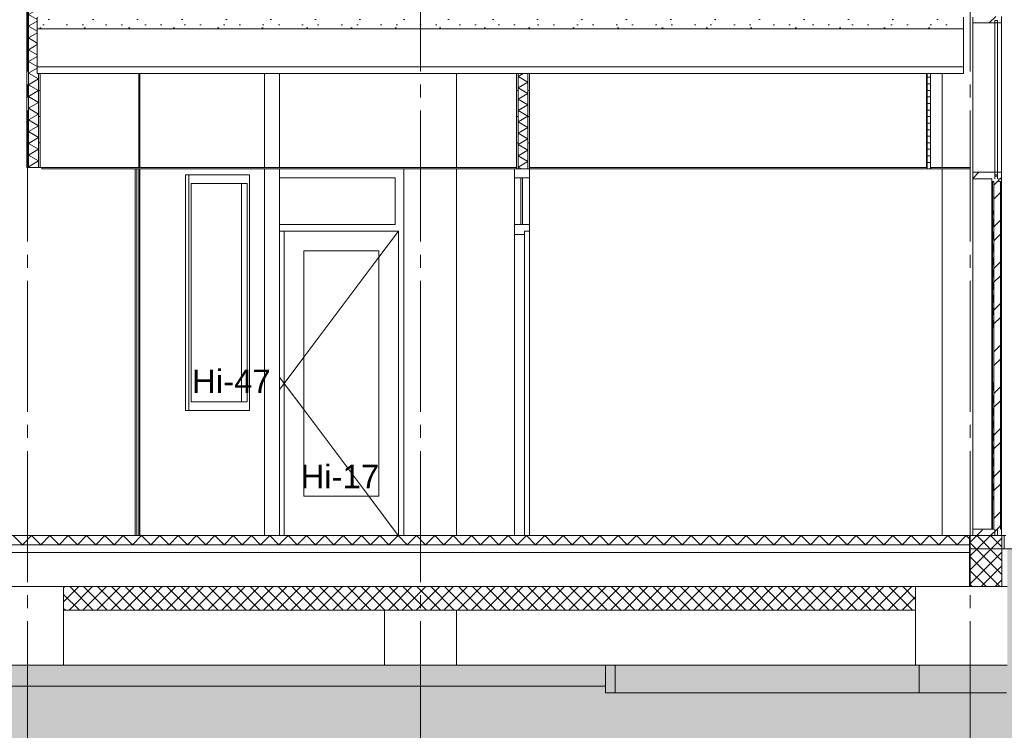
# Model space of a CAD drawing. Header units: millimetres. Extents: x 10 to 831, y -9 to 584.
# Tile 32 of 40: x 332 to 407, y 397 to 451. Entities that reach past the tile are written whole.
import ezdxf
from ezdxf.xclip import XClip

# ---------------------------------------------------------------- set-up
doc = ezdxf.new("R2010")
doc.units = ezdxf.units.MM
doc.header["$MEASUREMENT"] = 0
doc.header["$XCLIPFRAME"] = 0
doc.linetypes.add('B0204', pattern=[13, 10, -1, 1, -1])
for name, color, linetype in [('16 Fundering', 7, 'Continuous'), ('16 Fundering Laagscheidingslijnen', 7, 'Continuous'), ('21 Buitenwanden', 7, 'Continuous'), ('21 Buitenwanden 2D arcering', 7, 'Continuous'), ('21 Vliesgevels', 7, 'Continuous'), ('21 Vliesgevels Doorsnede-arcering', 7, 'Continuous'), ('21 Vliesgevels Laagscheidingslijnen', 7, 'Continuous'), ('22 NC Binnenwanden', 7, 'Continuous'), ('22 NC Binnenwanden Doorsnede-arcering', 7, 'Continuous'), ('22 NC Binnenwanden Laagscheidingslijnen', 7, 'Continuous'), ('23 Vloeren', 7, 'Continuous'), ('23 Vloeren Doorsnede-arcering', 7, 'Continuous'), ('23 Vloeren Laagscheidingslijnen', 7, 'Continuous'), ('24 Trappen', 7, 'Continuous'), ('28 Draagconstructies', 7, 'Continuous'), ('43 Vloerafwerking', 7, 'Continuous'), ('45 Plafondafwerking', 7, 'Continuous'), ('45 Plafondafwerking Doorsnede-arcering', 7, 'Continuous'), ('45 Plafondafwerking Laagscheidingslijnen', 7, 'Continuous'), ('90 Terrein perceel', 7, 'Continuous'), ('A Stramien', 7, 'Continuous'), ('Info -  SO_VO', 7, 'Continuous'), ('Info -  SO_VO 2D arcering', 7, 'Continuous'), ('Maatvoering 1_ 50_100', 7, 'Continuous')]:
    doc.layers.add(name, color=color, linetype=linetype)
doc.styles.add('GENERATED_STYLE_1', font='txt')
pattern_1 = [(45, (116.78446, 412.09895), (-0.53033, 0.53033), []), (135, (116.78446, 412.09895), (0.53033, 0.53033), [])]
pattern_2 = [(1e-14, (116.7845, 412.099), (0, 2), [])]
pattern_3 = [(45, (116.7845, 412.099), (-1.59099, 1.59099), []), (45, (116.2541, 412.6293), (-1.59099, 1.59099), [])]

# ---------------------------------------------------------------- blocks, each defined once
blk = doc.blocks.new('*X10')
at = {"layer": '23 Vloeren Doorsnede-arcering', "color": 7, "linetype": 'Continuous', "lineweight": 0}
for p, q in [((331.684, 412.099), (332.384, 411.399)), ((332.384, 411.399), (333.084, 412.099)), ((333.084, 412.099), (333.784, 411.399)), ((333.784, 411.399), (334.484, 412.099)), ((334.484, 412.099), (335.184, 411.399)), ((335.184, 411.399), (335.884, 412.099)), ((335.884, 412.099), (336.584, 411.399)), ((336.584, 411.399), (337.284, 412.099)), ((337.284, 412.099), (337.984, 411.399)), ((337.984, 411.399), (338.684, 412.099)), ((338.684, 412.099), (339.384, 411.399)), ((339.384, 411.399), (340.084, 412.099)), ((340.084, 412.099), (340.784, 411.399)), ((340.784, 411.399), (341.484, 412.099)), ((341.484, 412.099), (342.184, 411.399)), ((342.184, 411.399), (342.884, 412.099)), ((342.884, 412.099), (343.584, 411.399)), ((343.584, 411.399), (344.284, 412.099)), ((344.284, 412.099), (344.984, 411.399)), ((344.984, 411.399), (345.684, 412.099)), ((345.684, 412.099), (346.384, 411.399)), ((346.384, 411.399), (347.084, 412.099)), ((347.084, 412.099), (347.784, 411.399)), ((347.784, 411.399), (348.484, 412.099)), ((348.484, 412.099), (349.184, 411.399)), ((349.184, 411.399), (349.884, 412.099)), ((349.884, 412.099), (350.584, 411.399)), ((350.584, 411.399), (351.284, 412.099)), ((351.284, 412.099), (351.984, 411.399)), ((351.984, 411.399), (352.684, 412.099)), ((352.684, 412.099), (353.384, 411.399)), ((353.384, 411.399), (354.084, 412.099)), ((354.084, 412.099), (354.784, 411.399)), ((354.784, 411.399), (355.484, 412.099)), ((355.484, 412.099), (356.184, 411.399)), ((356.184, 411.399), (356.884, 412.099)), ((356.884, 412.099), (357.584, 411.399)), ((357.584, 411.399), (358.284, 412.099)), ((358.284, 412.099), (358.984, 411.399)), ((358.984, 411.399), (359.684, 412.099)), ((359.684, 412.099), (360.384, 411.399)), ((360.384, 411.399), (361.084, 412.099)), ((361.084, 412.099), (361.784, 411.399)), ((361.784, 411.399), (362.484, 412.099)), ((362.484, 412.099), (363.184, 411.399)), ((363.184, 411.399), (363.884, 412.099)), ((363.884, 412.099), (364.584, 411.399)), ((364.584, 411.399), (365.284, 412.099)), ((365.284, 412.099), (365.984, 411.399)), ((365.984, 411.399), (366.684, 412.099)), ((366.684, 412.099), (367.384, 411.399)), ((367.384, 411.399), (368.084, 412.099)), ((368.084, 412.099), (368.784, 411.399)), ((368.784, 411.399), (369.484, 412.099)), ((369.484, 412.099), (370.184, 411.399)), ((370.184, 411.399), (370.884, 412.099)), ((370.884, 412.099), (371.584, 411.399)), ((371.584, 411.399), (372.284, 412.099)), ((372.284, 412.099), (372.984, 411.399)), ((372.984, 411.399), (373.684, 412.099)), ((373.684, 412.099), (374.384, 411.399)), ((374.384, 411.399), (375.084, 412.099)), ((375.084, 412.099), (375.784, 411.399)), ((375.784, 411.399), (376.484, 412.099)), ((376.484, 412.099), (377.184, 411.399)), ((377.184, 411.399), (377.884, 412.099)), ((377.884, 412.099), (378.584, 411.399)), ((378.584, 411.399), (379.284, 412.099)), ((379.284, 412.099), (379.984, 411.399)), ((379.984, 411.399), (380.684, 412.099)), ((380.684, 412.099), (381.384, 411.399)), ((381.384, 411.399), (382.084, 412.099)), ((382.084, 412.099), (382.784, 411.399)), ((382.784, 411.399), (383.484, 412.099)), ((383.484, 412.099), (384.184, 411.399)), ((384.184, 411.399), (384.884, 412.099)), ((384.884, 412.099), (385.584, 411.399)), ((385.584, 411.399), (386.284, 412.099)), ((386.284, 412.099), (386.984, 411.399)), ((386.984, 411.399), (387.684, 412.099)), ((387.684, 412.099), (388.384, 411.399)), ((388.384, 411.399), (389.084, 412.099)), ((389.084, 412.099), (389.784, 411.399)), ((389.784, 411.399), (390.484, 412.099)), ((390.484, 412.099), (391.184, 411.399)), ((391.184, 411.399), (391.884, 412.099)), ((391.884, 412.099), (392.584, 411.399)), ((392.584, 411.399), (393.284, 412.099)), ((393.284, 412.099), (393.984, 411.399)), ((393.984, 411.399), (394.684, 412.099)), ((394.684, 412.099), (395.384, 411.399)), ((395.384, 411.399), (396.084, 412.099)), ((396.084, 412.099), (396.784, 411.399)), ((396.784, 411.399), (397.484, 412.099)), ((397.484, 412.099), (398.184, 411.399)), ((398.184, 411.399), (398.884, 412.099)), ((398.884, 412.099), (399.584, 411.399)), ((399.584, 411.399), (400.284, 412.099)), ((400.284, 412.099), (400.984, 411.399)), ((400.984, 411.399), (401.684, 412.099)), ((401.684, 412.099), (402.384, 411.399)), ((402.384, 411.399), (403.084, 412.099)), ((403.084, 412.099), (403.784, 411.399)), ((403.784, 411.399), (404.484, 412.099)), ((404.484, 412.099), (404.784, 411.799))]:
    blk.add_line(p, q, dxfattribs=at)
blk = doc.blocks.new('*X16')
at = {"layer": '22 NC Binnenwanden Doorsnede-arcering', "color": 7, "linetype": 'Continuous', "lineweight": 0}
for p, q in [((333.616, 461.281), (332.841, 460.834)), ((333.616, 461.281), (332.892, 461.699)), ((333.616, 460.387), (332.841, 460.834)), ((333.616, 460.387), (332.841, 459.94)), ((333.616, 459.493), (332.841, 459.94)), ((333.616, 459.493), (332.841, 459.046)), ((333.616, 458.598), (332.841, 459.046)), ((333.616, 458.598), (332.841, 458.151)), ((333.616, 457.704), (332.841, 458.151)), ((333.616, 457.704), (332.841, 457.257)), ((333.616, 456.81), (332.841, 457.257)), ((333.616, 456.81), (332.841, 456.363)), ((333.616, 455.916), (332.841, 456.363)), ((333.616, 455.916), (332.841, 455.469)), ((333.616, 455.022), (332.841, 455.469)), ((333.616, 455.022), (332.841, 454.574)), ((333.616, 454.127), (332.841, 454.574)), ((333.616, 454.127), (332.841, 453.68)), ((333.616, 453.233), (332.841, 453.68)), ((333.616, 453.233), (332.841, 452.786)), ((333.616, 452.339), (332.841, 452.786)), ((333.616, 452.339), (332.841, 451.892)), ((333.508, 451.507), (332.841, 451.892)), ((333.508, 451.383), (332.841, 450.998)), ((333.508, 450.613), (332.841, 450.998)), ((333.508, 450.488), (332.841, 450.103)), ((333.508, 449.718), (332.841, 450.103)), ((333.508, 449.594), (332.841, 449.209)), ((333.508, 448.824), (332.841, 449.209)), ((333.508, 448.7), (332.841, 448.315)), ((333.508, 447.93), (332.841, 448.315)), ((333.508, 447.806), (332.841, 447.421)), ((333.616, 446.974), (332.841, 447.421)), ((333.616, 446.974), (332.841, 446.526)), ((333.616, 446.079), (332.841, 446.526)), ((333.616, 446.079), (332.841, 445.632)), ((333.616, 445.185), (332.841, 445.632)), ((333.616, 445.185), (332.841, 444.738)), ((333.616, 444.291), (332.841, 444.738)), ((333.616, 444.291), (332.841, 443.844)), ((333.616, 443.397), (332.841, 443.844)), ((333.616, 443.397), (332.841, 442.95)), ((333.616, 442.502), (332.841, 442.95)), ((333.616, 442.502), (332.841, 442.055)), ((333.616, 441.608), (332.841, 442.055)), ((333.616, 441.608), (332.841, 441.161)), ((333.616, 440.714), (332.841, 441.161)), ((333.616, 440.714), (332.841, 440.267)), ((332.959, 440.199), (332.841, 440.267))]:
    blk.add_line(p, q, dxfattribs=at)
blk = doc.blocks.new('*X18')
at = {"layer": '22 NC Binnenwanden Doorsnede-arcering', "color": 7, "linetype": 'Continuous', "lineweight": 0}
for p, q in [((370.645, 447.399), (370.254, 447.173)), ((371.004, 446.74), (370.254, 447.173)), ((371.004, 446.74), (370.254, 446.307)), ((371.004, 445.874), (370.254, 446.307)), ((371.004, 445.874), (370.254, 445.441)), ((371.004, 445.008), (370.254, 445.441)), ((371.004, 445.008), (370.254, 444.575)), ((371.004, 444.142), (370.254, 444.575)), ((371.004, 444.142), (370.254, 443.709)), ((371.004, 443.276), (370.254, 443.709)), ((371.004, 443.276), (370.254, 442.843)), ((371.004, 442.41), (370.254, 442.843)), ((371.004, 442.41), (370.254, 441.977)), ((371.004, 441.544), (370.254, 441.977)), ((371.004, 441.544), (370.254, 441.111)), ((371.004, 440.678), (370.254, 441.111)), ((371.004, 440.678), (370.254, 440.245)), ((370.506, 440.099), (370.254, 440.245))]:
    blk.add_line(p, q, dxfattribs=at)
blk = doc.blocks.new('Drawing_2_2', base_point=(116.784, 412.099))
at = {"layer": '21 Buitenwanden 2D arcering', "linetype": 'Continuous', "lineweight": 0, "true_color": 0x000000}
blk.add_hatch(color=18, dxfattribs=at).paths.add_polyline_path([(70.171, 411.599), (70.171, 390.589), (570.798, 390.589), (570.798, 411.099), (407.634, 411.099), (407.634, 402.199), (396.215, 402.199), (339.771, 402.199), (326.719, 402.199), (322.987, 399.399), (272.496, 399.399), (266.406, 402.199), (255.672, 402.199), (250.933, 399.399), (199.889, 399.399), (196.612, 402.199), (181.836, 402.199), (176.996, 399.399), (127.238, 399.399), (123.2, 402.199), (113.944, 402.199), (113.944, 411.599)])
at = {"layer": '21 Vliesgevels Doorsnede-arcering', "linetype": 'Continuous', "lineweight": 0, "true_color": 0x000000}
h = blk.add_hatch(dxfattribs=at)
h.set_pattern_fill('515_Staal_0002', color=18, style=0, pattern_type=2)
h.set_pattern_definition(pattern_3)
h.paths.add_polyline_path([(404.984, 451.749), (404.984, 451.249), (407.184, 451.249), (407.184, 451.749)])
h = blk.add_hatch(dxfattribs=at)
h.set_pattern_fill('515_Staal_0002', color=18, style=0, pattern_type=2)
h.set_pattern_definition(pattern_3)
h.paths.add_polyline_path([(404.984, 439.849), (404.984, 439.349), (407.184, 439.349), (407.184, 439.849)])
h = blk.add_hatch(dxfattribs=at)
h.set_pattern_fill('515_Staal_0002', color=18, style=0, pattern_type=2)
h.set_pattern_definition(pattern_3)
h.paths.add_polyline_path([(406.434, 438.899), (406.484, 438.899), (406.484, 439.349), (406.434, 439.349)])
h = blk.add_hatch(dxfattribs=at)
h.set_pattern_fill('515_Staal_0002', color=18, style=0, pattern_type=2)
h.set_pattern_definition(pattern_3)
h.paths.add_polyline_path([(406.484, 439.149), (406.984, 439.149), (406.984, 439.349), (406.484, 439.349)])
h = blk.add_hatch(dxfattribs=at)
h.set_pattern_fill('515_Staal_0002', color=18, style=0, pattern_type=2)
h.set_pattern_definition(pattern_3)
h.paths.add_polyline_path([(406.684, 439.649), (406.684, 439.349), (406.884, 439.349), (406.884, 439.649)])
h = blk.add_hatch(dxfattribs=at)
h.set_pattern_fill('515_Staal_0002', color=18, style=0, pattern_type=2)
h.set_pattern_definition(pattern_3)
h.paths.add_polyline_path([(406.595, 438.64), (407.095, 438.645), (407.095, 439.149), (406.595, 439.149)])
h = blk.add_hatch(dxfattribs=at)
h.set_pattern_fill('515_Staal_0002', color=18, style=0, pattern_type=2)
h.set_pattern_definition(pattern_3)
h.paths.add_polyline_path([(406.595, 438.64), (406.595, 413.107), (407.095, 413.102), (407.095, 438.645)])
h = blk.add_hatch(dxfattribs=at)
h.set_pattern_fill('515_Staal_0002', color=18, style=0, pattern_type=2)
h.set_pattern_definition(pattern_3)
h.paths.add_polyline_path([(406.595, 413.107), (406.595, 412.599), (407.095, 412.599), (407.095, 413.102)])
h = blk.add_hatch(dxfattribs=at)
h.set_pattern_fill('515_Staal_0002', color=18, style=0, pattern_type=2)
h.set_pattern_definition(pattern_3)
h.paths.add_polyline_path([(404.984, 412.599), (404.984, 412.099), (407.184, 412.099), (407.184, 412.599)])
h = blk.add_hatch(dxfattribs=at)
h.set_pattern_fill('515_Staal_0002', color=18, style=0, pattern_type=2)
h.set_pattern_definition(pattern_3)
h.paths.add_polyline_path([(406.684, 412.099), (406.884, 412.099), (406.884, 412.599), (406.684, 412.599)])
at = {"layer": '22 NC Binnenwanden Doorsnede-arcering', "linetype": 'Continuous', "lineweight": 0, "true_color": 0x000000}
h = blk.add_hatch(dxfattribs=at)
h.set_pattern_fill('930_Lijnen_vert_200_0002', color=18, style=0, pattern_type=2)
h.set_pattern_definition(pattern_2)
h.paths.add_polyline_path([(332.841, 461.699), (332.712, 461.699), (332.712, 440.199), (332.841, 440.199)])
h = blk.add_hatch(dxfattribs=at)
h.set_pattern_fill('930_Lijnen_vert_200_0002', color=18, style=0, pattern_type=2)
h.set_pattern_definition(pattern_2)
h.paths.add_polyline_path([(333.616, 447.399), (333.616, 440.199), (333.745, 440.199), (333.744, 447.399)])
h = blk.add_hatch(dxfattribs=at)
h.set_pattern_fill('930_Lijnen_vert_200_0002', color=18, style=0, pattern_type=2)
h.set_pattern_definition(pattern_2)
h.paths.add_polyline_path([(370.254, 447.399), (370.129, 447.399), (370.129, 440.099), (370.254, 440.099)])
h = blk.add_hatch(dxfattribs=at)
h.set_pattern_fill('930_Lijnen_vert_200_0002', color=18, style=0, pattern_type=2)
h.set_pattern_definition(pattern_2)
h.paths.add_polyline_path([(371.129, 440.099), (371.129, 447.399), (371.004, 447.399), (371.004, 440.099)])
at = {"layer": '23 Vloeren Doorsnede-arcering', "linetype": 'Continuous', "lineweight": 0, "true_color": 0x000000}
h = blk.add_hatch(dxfattribs=at)
h.set_pattern_fill('215_Gewapend_beton___i_h_C5', color=18, style=0, pattern_type=2)
h.set_pattern_definition([(0, (116.7845, 412.099), (0, 6.23538), [0.6, -3]), (0, (118.5845, 415.2166), (0, 6.23538), [0.6, -3]), (60, (116.7845, 412.099), (-5.4, 3.11769), [0.6, -3]), (60, (120.3845, 412.099), (-5.4, 3.11769), [0.6, -3]), (120, (117.3845, 412.099), (5.4, 3.11769), [0.6, -3]), (120, (120.9845, 412.099), (5.4, 3.11769), [0.6, -3]), (0, (116.7845, 412.699), (0, 1.2), [0, -1.2, 0, -1.8]), (45, (117.3845, 412.699), (-0.848528, 0.848528), [0, -0.9, 0, -1.5])])
h.paths.add_polyline_path([(404.284, 451.699), (333.508, 451.699), (333.508, 450.799), (404.284, 450.799)])
h = blk.add_hatch(dxfattribs=at)
h.set_pattern_fill('415_Isolatie_ruit_0002', color=18, style=0, pattern_type=2)
h.set_pattern_definition(pattern_1)
h.paths.add_polyline_path([(335.535, 406.399), (400.615, 406.399), (400.615, 408.199), (335.535, 408.199)])
at = {"layer": '45 Plafondafwerking Doorsnede-arcering', "linetype": 'Continuous', "lineweight": 0, "true_color": 0x000000}
h = blk.add_hatch(dxfattribs=at)
h.set_pattern_fill('325_Houtachtig_plaatmate_E3', color=18, style=0, pattern_type=2)
h.set_pattern_definition([(0, (116.78446, 412.09895), (0, 0.5), [])])
h.paths.add_polyline_path([(401.751, 447.399), (401.501, 447.399), (401.501, 440.099), (401.751, 440.099)])
at = {"layer": 'Info -  SO_VO 2D arcering', "linetype": 'Continuous', "lineweight": 0, "true_color": 0x000000}
h = blk.add_hatch(dxfattribs=at)
h.set_pattern_fill('415_Isolatie_ruit_0002', color=18, style=0, pattern_type=2)
h.set_pattern_definition(pattern_1)
h.paths.add_polyline_path([(404.736, 412.099), (404.736, 408.199), (407.205, 408.199), (407.205, 412.099)])
at = {"layer": '16 Fundering', "color": 2, "linetype": 'Continuous', "lineweight": 0}
for p, q in [((407.615, 408.199), (404.784, 408.199)), ((335.535, 406.399), (335.535, 402.199)), ((400.615, 406.399), (400.615, 402.199)), ((335.535, 402.199), (330.035, 402.199)), ((407.615, 402.199), (400.615, 402.199))]:
    blk.add_line(p, q, dxfattribs=at)
at = {"layer": '16 Fundering', "color": 1, "linetype": 'Continuous', "lineweight": 0}
for p, q in [((360.034, 406.399), (360.034, 402.199)), ((365.534, 402.199), (365.534, 406.399)), ((335.534, 402.199), (360.034, 402.199)), ((360.034, 402.199), (365.534, 402.199)), ((365.534, 402.199), (400.615, 402.199))]:
    blk.add_line(p, q, dxfattribs=at)
at = {"layer": '16 Fundering Laagscheidingslijnen', "color": 2, "linetype": 'Continuous', "lineweight": 0}
for p, q in [((335.535, 408.199), (335.535, 406.399)), ((400.615, 408.199), (400.615, 406.399))]:
    blk.add_line(p, q, dxfattribs=at)
at = {"layer": '21 Buitenwanden', "color": 2, "linetype": 'Continuous', "lineweight": 0}
for p, q in [((402.644, 447.399), (402.644, 440.199)), ((402.644, 440.099), (402.644, 412.119)), ((404.784, 412.099), (404.984, 412.099)), ((407.184, 412.099), (407.344, 412.099)), ((407.344, 412.099), (407.524, 412.099)), ((404.784, 411.099), (407.384, 411.099))]:
    blk.add_line(p, q, dxfattribs=at)
at = {"layer": '21 Vliesgevels', "color": 1, "linetype": 'Continuous', "lineweight": 0}
for p, q in [((404.984, 451.699), (404.984, 451.249)), ((406.884, 451.449), (406.684, 451.449)), ((406.684, 451.449), (406.684, 439.649)), ((406.884, 451.449), (406.884, 439.649)), ((407.184, 451.749), (407.184, 451.249)), ((407.184, 451.249), (404.984, 451.249)), ((404.984, 439.849), (404.984, 451.249)), ((407.184, 439.849), (407.184, 451.249)), ((404.984, 439.849), (404.984, 439.349)), ((407.184, 439.849), (404.984, 439.849)), ((404.984, 412.599), (404.984, 439.349)), ((406.434, 439.349), (404.984, 439.349)), ((406.884, 439.549), (406.684, 439.549)), ((407.184, 439.349), (406.984, 439.349)), ((407.184, 439.849), (407.184, 439.349)), ((407.184, 412.599), (407.184, 439.349)), ((406.484, 439.149), (406.49, 438.556)), ((406.493, 438.186), (406.496, 437.827)), ((406.496, 437.827), (406.498, 437.594)), ((406.501, 437.223), (406.506, 436.631)), ((406.51, 436.261), (406.515, 435.668)), ((406.518, 435.298), (406.523, 434.706)), ((406.526, 434.336), (406.531, 433.743)), ((406.535, 433.373), (406.54, 432.781)), ((406.543, 432.411), (406.548, 431.818)), ((406.551, 431.448), (406.556, 430.856)), ((406.56, 430.485), (406.565, 429.893)), ((406.568, 429.523), (406.573, 428.93)), ((406.576, 428.56), (406.581, 427.968)), ((406.585, 427.598), (406.588, 427.196)), ((406.588, 427.196), (406.59, 427.005)), ((406.593, 426.635), (406.594, 426.466)), ((406.594, 426.466), (406.595, 426.434)), ((407.095, 426.428), (407.1, 425.874)), ((407.095, 425.319), (407.1, 425.874)), ((406.593, 425.112), (406.594, 425.281)), ((406.594, 425.281), (406.595, 425.314)), ((406.585, 424.15), (406.588, 424.552)), ((406.588, 424.552), (406.59, 424.742)), ((406.576, 423.187), (406.581, 423.78)), ((406.568, 422.225), (406.573, 422.817)), ((406.56, 421.262), (406.565, 421.854)), ((406.551, 420.3), (406.556, 420.892)), ((406.543, 419.337), (406.548, 419.929)), ((406.535, 418.374), (406.54, 418.967)), ((406.526, 417.412), (406.531, 418.004)), ((406.518, 416.449), (406.523, 417.042)), ((406.51, 415.487), (406.515, 416.079)), ((406.501, 414.524), (406.506, 415.116)), ((406.493, 413.562), (406.496, 413.921)), ((406.496, 413.921), (406.498, 414.154)), ((406.484, 412.599), (406.49, 413.191)), ((404.984, 412.599), (404.984, 412.099)), ((406.595, 412.599), (404.984, 412.599)), ((407.184, 412.599), (407.095, 412.599)), ((407.184, 412.599), (407.184, 412.099)), ((406.684, 412.099), (404.984, 412.099)), ((407.184, 412.099), (406.884, 412.099))]:
    blk.add_line(p, q, dxfattribs=at)
at = {"layer": '21 Vliesgevels', "color": 2, "linetype": 'Continuous', "lineweight": 0}
for p, q in [((406.434, 439.349), (406.434, 438.899)), ((406.884, 439.649), (406.684, 439.649)), ((406.684, 439.549), (406.684, 439.349)), ((406.884, 439.549), (406.884, 439.349)), ((406.984, 439.349), (406.984, 439.149)), ((406.484, 438.899), (406.434, 438.899)), ((406.484, 439.149), (406.484, 438.899)), ((406.595, 439.149), (406.484, 439.149)), ((407.095, 439.149), (406.984, 439.149)), ((406.684, 412.599), (406.684, 412.099)), ((406.884, 412.599), (406.884, 412.099))]:
    blk.add_line(p, q, dxfattribs=at)
at = {"layer": '21 Vliesgevels', "color": 7, "linetype": 'Continuous', "lineweight": 0}
for p, q in [((406.434, 412.599), (406.434, 438.899)), ((406.484, 412.599), (406.484, 438.899)), ((407.095, 439.149), (407.1, 439.149)), ((407.1, 439.149), (407.1, 412.599)), ((406.496, 413.799), (406.496, 437.949)), ((406.496, 437.949), (406.588, 437.949)), ((406.588, 437.949), (406.588, 413.799)), ((406.588, 413.799), (406.496, 413.799))]:
    blk.add_line(p, q, dxfattribs=at)
at = {"layer": '21 Vliesgevels', "color": 2, "linetype": 'Continuous', "lineweight": 0, "flags": 128}
for points in [[(406.595, 439.149), (406.595, 438.64), (406.595, 413.107), (406.595, 412.599)], [(407.095, 439.149), (407.095, 438.645), (407.095, 413.102), (407.095, 412.599)]]:
    blk.add_lwpolyline(points, dxfattribs=at)
at = {"layer": '21 Vliesgevels Laagscheidingslijnen', "color": 2, "linetype": 'Continuous', "lineweight": 0}
for p, q in [((406.684, 439.649), (406.684, 439.549)), ((406.884, 439.649), (406.884, 439.549))]:
    blk.add_line(p, q, dxfattribs=at)
at = {"layer": '22 NC Binnenwanden', "color": 1, "linetype": 'Continuous', "lineweight": 0}
for p, q in [((332.712, 461.699), (332.712, 440.199)), ((333.744, 447.399), (333.745, 440.199)), ((370.129, 447.399), (370.129, 440.199)), ((371.129, 447.399), (371.129, 440.199)), ((361.534, 439.429), (361.534, 440.099)), ((369.989, 440.099), (369.989, 439.429)), ((371.129, 440.099), (371.129, 439.429)), ((344.853, 439.653), (345.094, 439.653)), ((345.094, 438.983), (345.094, 439.653)), ((345.094, 439.653), (349.72, 439.653)), ((349.72, 439.653), (349.72, 438.983)), ((352.026, 439.429), (360.864, 439.429)), ((360.864, 439.429), (360.864, 435.849)), ((361.534, 412.119), (361.534, 439.429)), ((369.989, 439.429), (369.989, 435.849)), ((371.129, 439.429), (369.989, 439.429)), ((370.469, 439.429), (370.469, 435.849)), ((370.589, 435.849), (370.589, 439.429)), ((371.129, 439.429), (371.129, 435.849)), ((345.094, 422.323), (345.094, 438.983)), ((345.266, 438.983), (345.266, 422.323)), ((349.547, 438.983), (345.266, 438.983)), ((349.122, 438.983), (349.122, 422.323)), ((349.547, 422.323), (349.547, 438.983)), ((349.72, 438.983), (349.72, 422.323)), ((360.864, 435.849), (352.026, 435.849)), ((369.989, 435.849), (369.989, 435.099)), ((371.129, 435.849), (369.989, 435.849)), ((352.379, 435.349), (352.026, 435.349)), ((352.379, 412.119), (352.379, 435.349)), ((352.379, 435.349), (361.114, 435.349)), ((361.114, 435.349), (359.614, 433.353)), ((361.114, 435.349), (361.114, 433.849)), ((365.533, 435.349), (365.533, 423.724)), ((369.989, 435.099), (369.989, 412.119)), ((370.729, 435.099), (369.989, 435.099)), ((370.728, 435.04), (370.728, 434.727)), ((371.129, 435.349), (370.729, 435.349)), ((371.13, 435.349), (371.13, 424.656)), ((370.728, 434.338), (370.728, 433.716)), ((353.879, 433.849), (353.879, 415.099)), ((359.614, 433.849), (353.879, 433.849)), ((359.614, 433.353), (353.879, 425.72)), ((359.614, 415.099), (359.614, 433.849)), ((361.114, 433.849), (361.114, 415.099)), ((370.728, 433.328), (370.728, 432.706)), ((370.728, 432.317), (370.728, 431.695)), ((370.728, 431.306), (370.728, 430.684)), ((370.728, 430.296), (370.728, 429.674)), ((370.728, 429.285), (370.728, 428.663)), ((370.728, 428.274), (370.728, 427.652)), ((370.728, 427.264), (370.728, 426.642)), ((370.728, 426.253), (370.728, 425.631)), ((353.879, 425.72), (352.379, 423.724)), ((370.728, 425.242), (370.728, 424.656)), ((370.728, 424.656), (370.728, 424.62)), ((370.728, 424.346), (370.728, 423.724)), ((371.13, 424.656), (371.13, 423.724)), ((352.026, 424.195), (352.379, 423.724)), ((352.026, 423.253), (352.379, 423.724)), ((353.879, 421.728), (352.379, 423.724)), ((365.533, 412.119), (365.533, 423.724)), ((370.728, 423.102), (370.728, 423.724)), ((371.13, 422.792), (371.13, 423.724)), ((370.728, 422.792), (370.728, 422.828)), ((370.728, 422.206), (370.728, 422.792)), ((371.13, 412.099), (371.13, 422.792)), ((345.094, 421.653), (345.094, 422.323)), ((345.266, 422.323), (349.547, 422.323)), ((349.72, 422.323), (349.72, 421.653)), ((344.853, 421.653), (345.094, 421.653)), ((349.72, 421.653), (345.094, 421.653)), ((358.86, 415.099), (353.879, 421.728)), ((370.728, 421.195), (370.728, 421.817)), ((370.728, 420.184), (370.728, 420.806)), ((370.728, 419.174), (370.728, 419.796)), ((370.728, 418.163), (370.728, 418.785)), ((370.728, 417.152), (370.728, 417.774)), ((370.728, 416.142), (370.728, 416.764)), ((370.728, 415.131), (370.728, 415.753)), ((353.879, 415.099), (359.614, 415.099)), ((361.099, 412.119), (358.86, 415.099)), ((361.114, 415.099), (361.114, 412.119)), ((370.728, 414.12), (370.728, 414.742)), ((370.728, 413.11), (370.728, 413.732)), ((370.728, 412.408), (370.728, 412.721))]:
    blk.add_line(p, q, dxfattribs=at)
at = {"layer": '22 NC Binnenwanden', "color": 2, "linetype": 'Continuous', "lineweight": 0}
for p, q in [((341.268, 447.399), (341.269, 440.199)), ((341.268, 440.199), (341.268, 447.399)), ((350.875, 447.399), (350.875, 440.199)), ((365.534, 447.399), (365.534, 440.199)), ((333.745, 440.199), (333.867, 440.199)), ((341.002, 412.119), (341.002, 440.099)), ((341.131, 440.099), (341.131, 412.119)), ((341.268, 412.119), (341.268, 440.099)), ((350.875, 440.099), (350.875, 412.119)), ((365.534, 440.099), (365.534, 412.119)), ((344.853, 421.653), (344.853, 439.653))]:
    blk.add_line(p, q, dxfattribs=at)
at = {"layer": '22 NC Binnenwanden', "color": 1, "linetype": 'Continuous', "lineweight": 0, "flags": 128}
for points in [[(333.745, 440.199), (333.616, 440.199), (332.841, 440.199), (332.712, 440.199)], [(371.129, 440.099), (371.004, 440.099), (370.254, 440.099), (370.129, 440.099)], [(371.129, 435.849), (371.129, 435.349), (371.129, 433.849), (371.129, 415.099), (371.129, 412.099)], [(370.729, 435.349), (370.729, 435.099), (370.729, 433.849), (370.729, 415.099), (370.729, 412.099)]]:
    blk.add_lwpolyline(points, dxfattribs=at)
at = {"layer": '22 NC Binnenwanden Laagscheidingslijnen', "color": 9, "linetype": 'Continuous', "lineweight": 0}
for p, q in [((332.841, 461.699), (332.841, 440.199)), ((333.616, 447.399), (333.616, 440.199)), ((370.254, 447.399), (370.254, 440.099)), ((371.004, 447.399), (371.004, 440.099))]:
    blk.add_line(p, q, dxfattribs=at)
at = {"layer": '23 Vloeren', "color": 2, "linetype": 'Continuous', "lineweight": 0}
for p, q in [((370.129, 447.399), (333.744, 447.399)), ((401.501, 447.399), (371.129, 447.399)), ((404.284, 447.399), (401.751, 447.399)), ((400.615, 406.399), (335.535, 406.399))]:
    blk.add_line(p, q, dxfattribs=at)
at = {"layer": '23 Vloeren', "color": 2, "linetype": 'Continuous', "lineweight": 0, "flags": 128}
for points in [[(404.284, 451.699), (404.284, 450.799), (404.284, 447.899), (404.284, 447.399)], [(371.379, 412.099), (371.129, 412.099), (370.729, 412.099), (370.129, 412.099)], [(404.784, 412.099), (404.784, 411.399), (404.784, 410.799), (404.784, 408.199)]]:
    blk.add_lwpolyline(points, dxfattribs=at)
at = {"layer": '23 Vloeren Laagscheidingslijnen', "color": 2, "linetype": 'Continuous', "lineweight": 0}
for p, q in [((404.284, 450.799), (333.508, 450.799)), ((404.284, 447.899), (333.508, 447.899)), ((401.751, 447.399), (401.501, 447.399)), ((370.129, 412.099), (203.284, 412.099)), ((404.784, 412.099), (371.379, 412.099)), ((404.784, 410.799), (116.784, 410.799))]:
    blk.add_line(p, q, dxfattribs=at)
at = {"layer": '23 Vloeren Laagscheidingslijnen', "color": 2, "linetype": 'Continuous', "lineweight": 0, "flags": 128}
for points in [[(333.508, 451.699), (333.508, 450.799), (333.508, 447.899), (333.508, 447.399)], [(333.744, 447.399), (333.616, 447.399), (333.508, 447.399)], [(371.129, 447.399), (371.004, 447.399), (370.254, 447.399), (370.129, 447.399)], [(404.784, 411.399), (199.284, 411.399), (199.159, 411.399), (198.409, 411.399), (198.284, 411.399), (116.784, 411.399)], [(404.784, 408.199), (400.615, 408.199), (335.535, 408.199), (330.035, 408.199), (263.535, 408.199), (258.035, 408.199), (191.535, 408.199), (186.035, 408.199), (119.924, 408.199), (116.784, 408.199)]]:
    blk.add_lwpolyline(points, dxfattribs=at)
at = {"layer": '24 Trappen', "color": 9, "linetype": 'Continuous', "lineweight": 0}
for q in [(407.384, 412.099), (409.584, 411.099)]:
    blk.add_line((407.384, 411.099), q, dxfattribs=at)
at = {"layer": '28 Draagconstructies', "color": 1, "linetype": 'Continuous', "lineweight": 0}
for p, q in [((341.344, 440.199), (341.344, 447.399)), ((352.026, 440.199), (352.026, 447.399)), ((341.344, 412.119), (341.344, 440.099)), ((352.026, 412.119), (352.026, 440.099))]:
    blk.add_line(p, q, dxfattribs=at)
at = {"layer": '43 Vloerafwerking', "color": 2, "linetype": 'Continuous', "lineweight": 0}
for p, q in [((370.129, 412.119), (203.284, 412.119)), ((370.129, 412.119), (370.129, 412.099)), ((371.379, 412.119), (371.379, 412.099)), ((404.784, 412.119), (371.379, 412.119)), ((404.784, 412.119), (404.784, 412.099))]:
    blk.add_line(p, q, dxfattribs=at)
at = {"layer": '45 Plafondafwerking', "color": 2, "linetype": 'Continuous', "lineweight": 0}
for p, q in [((401.46, 447.399), (401.46, 440.199)), ((333.867, 440.199), (333.867, 440.099)), ((370.129, 440.199), (333.867, 440.199)), ((401.501, 440.199), (371.129, 440.199)), ((401.501, 440.099), (371.129, 440.099)), ((401.784, 440.199), (401.751, 440.199)), ((401.784, 440.099), (401.751, 440.099)), ((401.784, 440.199), (401.784, 440.099)), ((401.786, 440.199), (401.786, 440.099)), ((404.784, 440.199), (401.786, 440.199)), ((404.784, 440.099), (401.786, 440.099)), ((404.784, 440.199), (404.784, 440.099))]:
    blk.add_line(p, q, dxfattribs=at)
at = {"layer": '45 Plafondafwerking', "color": 1, "linetype": 'Continuous', "lineweight": 0}
for p, q in [((401.501, 447.399), (401.501, 440.199)), ((401.751, 447.399), (401.751, 440.199)), ((401.751, 440.099), (401.501, 440.099))]:
    blk.add_line(p, q, dxfattribs=at)
at = {"layer": '45 Plafondafwerking', "color": 2, "linetype": 'Continuous', "lineweight": 0, "flags": 128}
blk.add_lwpolyline([(370.129, 440.099), (369.989, 440.099), (333.867, 440.099)], dxfattribs=at)
at = {"layer": '45 Plafondafwerking Laagscheidingslijnen', "color": 2, "linetype": 'Continuous', "lineweight": 0}
for p, q in [((370.129, 440.199), (370.129, 440.099)), ((371.129, 440.199), (371.129, 440.099)), ((401.501, 440.199), (401.501, 440.099)), ((401.751, 440.199), (401.751, 440.099))]:
    blk.add_line(p, q, dxfattribs=at)
at = {"layer": '90 Terrein perceel', "color": 2, "linetype": 'Continuous', "lineweight": 0}
for p, q in [((376.918, 402.199), (376.918, 400.099)), ((377.676, 402.199), (377.676, 400.099)), ((400.901, 402.199), (400.901, 400.099)), ((316.346, 400.599), (351.105, 400.599)), ((351.105, 400.599), (352.682, 400.599)), ((352.682, 400.599), (354.249, 400.599)), ((354.249, 400.599), (355.855, 400.599)), ((355.855, 400.599), (357.493, 400.599)), ((357.493, 400.599), (359.159, 400.599)), ((359.159, 400.599), (360.846, 400.599)), ((360.846, 400.599), (362.548, 400.599)), ((362.548, 400.599), (364.26, 400.599)), ((364.26, 400.599), (365.975, 400.599)), ((365.975, 400.599), (367.688, 400.599)), ((367.688, 400.599), (369.391, 400.599)), ((369.391, 400.599), (371.081, 400.599)), ((371.081, 400.599), (372.75, 400.599)), ((372.75, 400.599), (374.392, 400.599)), ((374.392, 400.599), (376.002, 400.599)), ((376.002, 400.599), (376.918, 400.599)), ((376.918, 400.099), (376.977, 400.099)), ((376.977, 400.099), (377.137, 400.099)), ((377.137, 400.099), (377.395, 400.099)), ((377.395, 400.099), (377.676, 400.099)), ((377.676, 400.099), (377.995, 400.099)), ((377.995, 400.099), (378.717, 400.099)), ((378.717, 400.099), (379.518, 400.099)), ((379.518, 400.099), (380.393, 400.099)), ((380.393, 400.099), (381.337, 400.099)), ((381.337, 400.099), (382.343, 400.099)), ((382.343, 400.099), (383.406, 400.099)), ((383.406, 400.099), (384.517, 400.099)), ((384.517, 400.099), (385.67, 400.099)), ((385.67, 400.099), (386.857, 400.099)), ((386.857, 400.099), (388.071, 400.099)), ((388.071, 400.099), (389.304, 400.099)), ((389.304, 400.099), (390.547, 400.099)), ((390.547, 400.099), (391.793, 400.099)), ((391.793, 400.099), (393.034, 400.099)), ((393.034, 400.099), (394.261, 400.099)), ((394.261, 400.099), (395.467, 400.099)), ((395.467, 400.099), (396.643, 400.099)), ((396.643, 400.099), (397.783, 400.099)), ((397.783, 400.099), (398.878, 400.099)), ((398.878, 400.099), (399.922, 400.099)), ((399.922, 400.099), (400.901, 400.099)), ((400.901, 400.099), (401.503, 400.099)), ((401.503, 400.099), (403.486, 400.099)), ((403.486, 400.099), (405.512, 400.099)), ((405.512, 400.099), (407.574, 400.099))]:
    blk.add_line(p, q, dxfattribs=at)
at = {"layer": 'A Stramien', "color": 9, "linetype": 'B0204', "lineweight": 0}
for p, q in [((332.784, 509.554), (332.784, 385.099)), ((362.784, 509.554), (362.784, 385.099)), ((404.784, 509.554), (404.784, 385.099))]:
    blk.add_line(p, q, dxfattribs=at)
at = {"layer": 'Info -  SO_VO', "color": 9, "linetype": 'Continuous', "lineweight": 0, "flags": 128}
blk.add_lwpolyline([(404.736, 412.099), (407.205, 412.099), (407.205, 408.199), (404.736, 408.199)], close=True, dxfattribs=at)
at = {"layer": '21 Buitenwanden', "color": 4, "linetype": 'Continuous', "lineweight": 0}
for name in ['*X16', '*X18', '*X10']:
    blk.add_blockref(name, (0, 0), dxfattribs=at)
at = {"layer": 'Maatvoering 1_ 50_100', "color": 2, "linetype": 'Continuous', "lineweight": 0, "char_height": 1.8, "attachment_point": 7, "style": 'GENERATED_STYLE_1'}
for s, insert in [('\\A1;{\\pql;\\fArial|b0|i0|c0|p38;Hi-47}', (345.344, 422.983)), ('\\A1;{\\pql;\\fArial|b0|i0|c0|p38;Hi-17}', (353.629, 415.704))]:
    blk.add_mtext(s, dxfattribs=dict(at, insert=insert))

msp = doc.modelspace()

# ---------------------------------------------------------------- block references
at = {"color": 4, "linetype": 'Continuous', "lineweight": 0}
ref = msp.add_blockref('Drawing_2_2', (116.784, 412.099), dxfattribs=at)
XClip(ref).set_block_clipping_path([(55.999895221, 361.9520739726), (597.9382441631, 528.613735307)])

doc.saveas('drawing.dxf')
